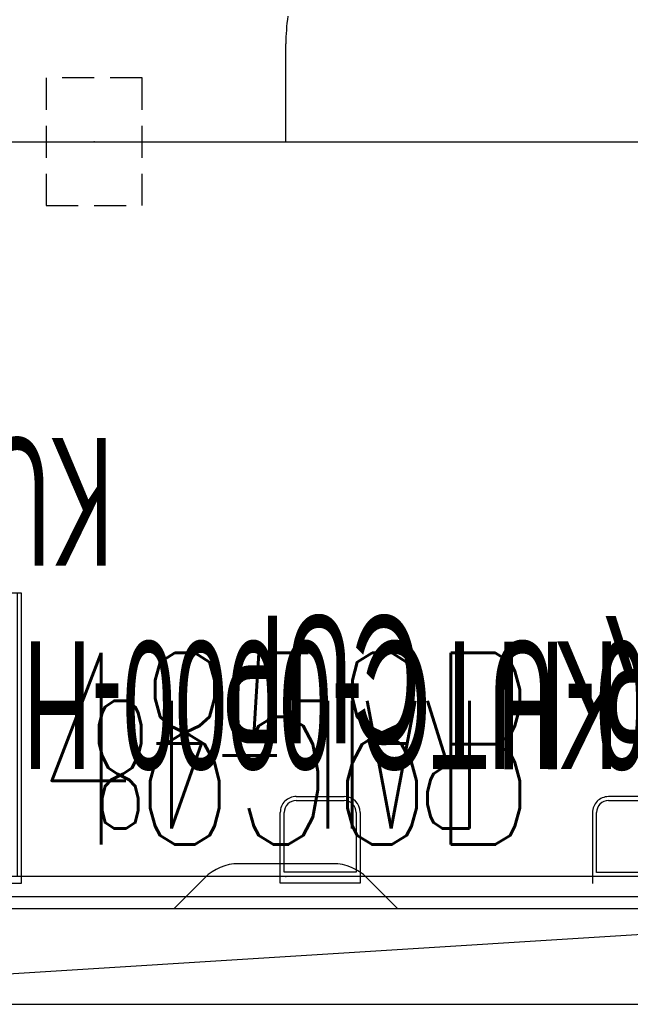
# Model space of a CAD drawing. Header units: inches. Extents: x 66 to 744, y -89 to 88.
# Tile 6 of 256: x 114 to 133, y -2 to 29. Entities that reach past the tile are written whole.
import ezdxf
from ezdxf.enums import TextEntityAlignment as Align

# ---------------------------------------------------------------- set-up
doc = ezdxf.new("R2010")
doc.units = ezdxf.units.IN
doc.header["$MEASUREMENT"] = 0
doc.header["$PDSIZE"] = 0.1
doc.linetypes.add('DASHED', pattern=[0.8, 0.5, -0.3])
doc.linetypes.add('DASHEDX2', pattern=[1.5, 1, -0.5])
doc.layers.add('A-Anno-Ttld', color=7, linetype='Continuous', lineweight=13)
for name, color, linetype in [('A-FURN-HAWORTH-ATT', 7, 'Continuous'), ('A-FURN-P-COMP', 86, 'Continuous'), ('A-FURN-P-COMP-TEXT', 86, 'Continuous'), ('A-FURN-P-COMP-TEXT2', 86, 'Continuous'), ('A-FURN-P-PNLS', 5, 'Continuous'), ('A-FURN-P-TEXT_UTEXT', 7, 'Continuous'), ('A-FURN-P-WKSF', 1, 'Continuous'), ('A-FURN-P-WKSF-ACC', 202, 'Continuous'), ('A-FURN-P-WKSF-ACC-TEXT2', 202, 'Continuous'), ('A-FURN-P-WKSF-TEXT2', 1, 'Continuous'), ('PSATTR', 7, 'Continuous'), ('Specattr', 7, 'Continuous')]:
    doc.layers.add(name, color=color, linetype=linetype)
doc.styles.add('0', font='TXT.SHX')
doc.styles.add('CAD_FNT', font='txt.shx', dxfattribs={"width": 0.6})
doc.styles.add('PM', font='txt.shx', dxfattribs={"width": 0.6})
doc.styles.add('PMSymText', font='txt.shx', dxfattribs={"width": 0.65})

# ---------------------------------------------------------------- blocks, each defined once
blk = doc.blocks.new('WURA-2496-JA-2D')
at = {"layer": 'A-FURN-P-WKSF'}
for p, q in [((68.5, 0), (27.5, 0)), ((68.5, 0), (69.461, -0.961)), ((75.5, 0), (74.539, -0.961)), ((96, 0), (75.5, 0)), ((70.521, -1.4), (73.479, -1.4)), ((96, -24), (0, -24))]:
    blk.add_line(p, q, dxfattribs=at)
for centre, start, end in [((70.521, 0.1), 225, 270), ((73.479, 0.1), 270, 315)]:
    blk.add_arc(centre, 1.5, start, end, dxfattribs=at)
at = {"layer": 'A-FURN-HAWORTH-ATT', "flags": 1}
for tag, p in [('PSMC', (0, 0)), ('PSPN', (0, -1.667)), ('PSON', (0, -3.333)), ('PSQT', (0, -5)), ('PST1', (0, -6.667)), ('PST2', (0, -8.333)), ('PST3', (0, -10)), ('PSEC', (0, -11.667))]:
    blk.add_attdef(tag, text='', height=1, dxfattribs=at).set_placement(p, align=Align.TOP_CENTER)
at = {"layer": 'A-FURN-P-WKSF-TEXT2', "style": '0', "width": 0.55, "flags": 8}
blk.add_attdef('ITEXT2', text='', height=4, dxfattribs=at).set_placement((48, -24), align=Align.BOTTOM_CENTER)
blk = doc.blocks.new('ZUBF-0000-PN-2D')
at = {"layer": 'A-FURN-P-WKSF-ACC', "linetype": 'DASHEDX2'}
for p, q in [((-2, 1.5), (-2, -1.5)), ((2, 1.5), (-2, 1.5)), ((2, -1.5), (2, 1.5)), ((-2, -1.5), (2, -1.5))]:
    blk.add_line(p, q, dxfattribs=at)
at = {"layer": 'A-FURN-P-WKSF-ACC'}
blk.add_point((0, 0), dxfattribs=at)
at = {"layer": 'A-FURN-HAWORTH-ATT', "flags": 1}
for tag, height, p in [('PSMC', 1, (0, 0)), ('HAWMC', 0.1, (0, 0)), ('HAWPN', 0.1, (0, -0.167)), ('PSPN', 1, (0, -1.667)), ('PSON', 1, (0, -3.333)), ('PSQT', 1, (0, -5)), ('PST1', 1, (0, -6.667)), ('PST2', 1, (0, -8.333)), ('PST3', 1, (0, -10)), ('PSEC', 1, (0, -11.667))]:
    blk.add_attdef(tag, text='', height=height, dxfattribs=at).set_placement(p, align=Align.TOP_CENTER)
at = {"layer": 'A-FURN-P-WKSF-ACC-TEXT2', "linetype": 'DASHED', "style": 'CAD_FNT', "width": 0.55, "flags": 8}
blk.add_attdef('ITEXT2', text='', height=4, dxfattribs=at).set_placement((0, 8.074), align=Align.TOP_CENTER)
blk = doc.blocks.new('WURE-3048-JC45-2D')
at = {"layer": 'A-FURN-P-WKSF'}
for p, q in [((0, 0), (0, -24)), ((0, -24), (3.063, -24))]:
    blk.add_line(p, q, dxfattribs=at)
blk.add_arc((3.063, -30), 6, 81.6744, 90, dxfattribs=at)
blk.add_point((0, -24), dxfattribs=at)
at = {"layer": 'A-FURN-HAWORTH-ATT', "flags": 1}
for tag, p in [('PSMC', (0, 0)), ('PSPN', (0, -1.667)), ('PSON', (0, -3.333)), ('PSQT', (0, -5)), ('PST1', (0, -6.667)), ('PST2', (0, -8.333)), ('PST3', (0, -10)), ('PSEC', (0, -11.667))]:
    blk.add_attdef(tag, text='', height=1, dxfattribs=at).set_placement(p, align=Align.TOP_CENTER)
at = {"layer": 'A-FURN-P-WKSF-TEXT2', "style": '0', "width": 0.55, "flags": 8}
blk.add_attdef('ITEXT2', text='', height=4, dxfattribs=at).set_placement((24, -24), align=Align.CENTER)
blk = doc.blocks.new('KUR1-XX48-PXX-2D')
at = {"layer": 'A-FURN-P-WKSF-ACC'}
for p, q in [((47.875, -0.375), (0.125, -0.375)), ((-0.062, -1), (48.062, -1))]:
    blk.add_line(p, q, dxfattribs=at)
blk.add_point((24, -1), dxfattribs=at)
at = {"layer": 'A-FURN-P-TEXT_UTEXT', "style": 'PMSymText', "width": 0.65, "flags": 8}
for tag, p in [('PSUT1', (23.022, -12.502)), ('PSUT3', (23.022, -24.502))]:
    blk.add_attdef(tag, text='', height=4, dxfattribs=at).set_placement(p, align=Align.CENTER)
at = {"layer": 'A-FURN-P-TEXT_UTEXT', "style": 'PMSymText', "width": 0.65}
blk.add_attdef('PSUT2', text='', height=4, dxfattribs=at).set_placement((23.022, -18.502), align=Align.CENTER)
at = {"layer": 'A-FURN-P-WKSF-ACC-TEXT2', "style": '0', "width": 0.55, "flags": 8}
blk.add_attdef('ITEXT2', text='', height=4, dxfattribs=at).set_placement((24, -4.5), align=Align.MIDDLE_CENTER)
at = {"layer": 'PSATTR', "flags": 1}
for tag in ['PSON', 'PSMC', 'PSDH', 'PSPN', 'PSQT', 'PSEC', 'PST5', 'PST4', 'PST3', 'PST2', 'PST1']:
    blk.add_attdef(tag, text='', height=1, dxfattribs=at).set_placement((0, 0), align=Align.TOP_CENTER)
blk = doc.blocks.new('KUHS-0000-H-2D')
at = {"layer": 'A-FURN-P-COMP'}
for p, q in [((0, 0.214), (0, -0.339)), ((12.75, -0.339), (12.75, 0.214)), ((0.125, -0.339), (0.125, -0.125)), ((0.125, -0.125), (12.625, -0.125)), ((12.625, -0.125), (12.625, -0.339)), ((0, -0.339), (0, -2)), ((0.125, -2), (0.125, -0.339)), ((12.625, -0.339), (12.625, -2)), ((12.75, -2), (12.75, -0.339)), ((12.25, -2.375), (0.5, -2.375)), ((0.5, -2.5), (12.25, -2.5))]:
    blk.add_line(p, q, dxfattribs=at)
for centre, radius, start, end in [((0.5, -2), 0.5, 180, 270), ((0.5, -2), 0.375, 180, 270), ((12.25, -2), 0.5, 270, 0), ((12.25, -2), 0.375, 270, 0)]:
    blk.add_arc(centre, radius, start, end, dxfattribs=at)
for p in [(0, 0), (12.75, 0)]:
    blk.add_point(p, dxfattribs=at)
at = {"layer": 'A-FURN-P-COMP-TEXT', "width": 0.55, "flags": 8}
blk.add_attdef('ITEXT', text='', height=4, dxfattribs=at).set_placement((6.347, -5.356), align=Align.MIDDLE_CENTER)
at = {"layer": 'A-FURN-P-COMP-TEXT2', "width": 0.55, "flags": 8}
blk.add_attdef('ITEXT2', text='', height=4, dxfattribs=at).set_placement((6.347, -6.16), align=Align.MIDDLE_CENTER)
at = {"layer": 'A-FURN-P-TEXT_UTEXT', "style": 'PMSymText', "width": 0.65, "flags": 8}
for tag, p in [('PSUT1', (5.366, -15.344)), ('PSUT3', (5.366, -27.344))]:
    blk.add_attdef(tag, text='', height=4, dxfattribs=at).set_placement(p, align=Align.CENTER)
at = {"layer": 'A-FURN-P-TEXT_UTEXT', "style": 'PMSymText', "width": 0.65}
blk.add_attdef('PSUT2', text='', height=4, dxfattribs=at).set_placement((5.366, -21.344), align=Align.CENTER)
at = {"layer": 'PSATTR', "flags": 1}
for tag in ['PSON', 'PSMC', 'PSDH', 'PSPN', 'PSQT', 'PSEC', 'PST5', 'PST4', 'PST3', 'PST2', 'PST1']:
    blk.add_attdef(tag, text='', height=1, dxfattribs=at).set_placement((0, 0), align=Align.TOP_CENTER)
blk = doc.blocks.new('KUTC-0000-H-2D')
at = {"layer": 'A-FURN-P-COMP'}
for p, q in [((0, 0.214), (2.5, 0.214)), ((0, -2), (0, 0.214)), ((2.5, 0.214), (2.5, -2)), ((0.125, -0.125), (2.375, -0.125)), ((0.125, -2), (0.125, -0.125)), ((2.375, -0.125), (2.375, -2)), ((2, -2.375), (0.5, -2.375)), ((2, -2.5), (0.5, -2.5))]:
    blk.add_line(p, q, dxfattribs=at)
for centre, radius, start, end in [((0.5, -2), 0.5, 180, 270), ((0.5, -2), 0.375, 180, 270), ((2, -2), 0.5, 270, 0), ((2, -2), 0.375, 270, 0)]:
    blk.add_arc(centre, radius, start, end, dxfattribs=at)
for p in [(0, 0), (2.5, 0)]:
    blk.add_point(p, dxfattribs=at)
at = {"layer": 'A-FURN-P-COMP-TEXT', "width": 0.55, "flags": 8}
blk.add_attdef('ITEXT', text='', height=4, dxfattribs=at).set_placement((1.222, -5.356), align=Align.MIDDLE_CENTER)
at = {"layer": 'A-FURN-P-COMP-TEXT2', "width": 0.55, "flags": 8}
blk.add_attdef('ITEXT2', text='', height=4, dxfattribs=at).set_placement((1.222, -6.16), align=Align.MIDDLE_CENTER)
at = {"layer": 'A-FURN-P-TEXT_UTEXT', "style": 'PMSymText', "width": 0.65, "flags": 8}
for tag, p in [('PSUT1', (1.222, -15.346)), ('PSUT3', (1.222, -27.346))]:
    blk.add_attdef(tag, text='', height=4, dxfattribs=at).set_placement(p, align=Align.CENTER)
at = {"layer": 'A-FURN-P-TEXT_UTEXT', "style": 'PMSymText', "width": 0.65}
blk.add_attdef('PSUT2', text='', height=4, dxfattribs=at).set_placement((1.222, -21.346), align=Align.CENTER)
at = {"layer": 'PSATTR', "flags": 1}
for tag in ['PSON', 'PSMC', 'PSDH', 'PSPN', 'PSQT', 'PSEC', 'PST5', 'PST4', 'PST3', 'PST2', 'PST1']:
    blk.add_attdef(tag, text='', height=1, dxfattribs=at).set_placement((0, 0), align=Align.TOP_CENTER)
blk = doc.blocks.new('KUPT-0913-H-2D')
at = {"layer": 'A-FURN-P-COMP'}
for p, q in [((0, -8.875), (0, 0.214)), ((0, 0.214), (12.75, 0.214)), ((0, 0), (12.75, 0)), ((0.125, -8.875), (0.125, 0)), ((12.625, 0), (12.625, -8.875)), ((12.75, 0.214), (12.75, -8.875)), ((12.75, -8.875), (0, -8.875))]:
    blk.add_line(p, q, dxfattribs=at)
for p in [(0, 0), (12.75, 0)]:
    blk.add_point(p, dxfattribs=at)
at = {"layer": 'A-FURN-P-COMP-TEXT', "width": 0.55, "flags": 8}
blk.add_attdef('ITEXT', text='', height=4, dxfattribs=at).set_placement((6.347, -11.731), align=Align.MIDDLE_CENTER)
at = {"layer": 'A-FURN-P-COMP-TEXT2', "width": 0.55, "flags": 8}
blk.add_attdef('ITEXT2', text='', height=4, dxfattribs=at).set_placement((6.347, -12.535), align=Align.MIDDLE_CENTER)
at = {"layer": 'A-FURN-P-TEXT_UTEXT', "style": 'PMSymText', "width": 0.65, "flags": 8}
for tag, p in [('PSUT1', (5.366, -21.72)), ('PSUT3', (5.366, -33.72))]:
    blk.add_attdef(tag, text='', height=4, dxfattribs=at).set_placement(p, align=Align.CENTER)
at = {"layer": 'A-FURN-P-TEXT_UTEXT', "style": 'PMSymText', "width": 0.65}
blk.add_attdef('PSUT2', text='', height=4, dxfattribs=at).set_placement((5.366, -27.72), align=Align.CENTER)
at = {"layer": 'PSATTR', "flags": 1}
for tag in ['PSON', 'PSMC', 'PSDH', 'PSPN', 'PSQT', 'PSEC', 'PST5', 'PST4', 'PST3', 'PST2', 'PST1']:
    blk.add_attdef(tag, text='', height=1, dxfattribs=at).set_placement((0, 0), align=Align.TOP_CENTER)
blk = doc.blocks.new('4858B')
at = {"layer": 'A-FURN-P-PNLS'}
for p, q in [((0, 3), (48, 3)), ((0, 0), (48, 3)), ((0, 0), (48, 0))]:
    blk.add_line(p, q, dxfattribs=at)
at = {"layer": 'Specattr', "style": 'PM', "width": 0.6, "flags": 8}
blk.add_attdef('ITEXT', text='', height=6, dxfattribs=at).set_placement((24, 8), align=Align.MIDDLE_CENTER)
at = {"layer": 'Specattr', "style": 'PM', "width": 0.6, "flags": 9}
for tag, p in [('HC2', (0, 3)), ('HC3', (48, 3)), ('HC1', (0, 0)), ('HC4', (48, 0))]:
    blk.add_attdef(tag, p, '', height=0.717, dxfattribs=at)
for tag, p in [('PARTNUMB', (0, 0)), ('PST3', (0, 0)), ('PST2', (0, 0)), ('PST1', (0, 0)), ('QUANT', (0, -1))]:
    blk.add_attdef(tag, text='', height=0.717, dxfattribs=at).set_placement(p, align=Align.BOTTOM_CENTER)

msp = doc.modelspace()

# ---------------------------------------------------------------- block references
for name, p, rotation in [('ZUBF-0000-PN-2D', (116.55, 25.317), 90), ('WURA-2496-JA-2D', (194.55, 1.317), 180)]:
    msp.add_blockref(name, p, dxfattribs=dict(rotation=rotation))
at = {"layer": 'A-Anno-Ttld', "rotation": 90}
msp.add_blockref('WURE-3048-JC45-2D', (98.55, 25.317), dxfattribs=at)
at = {"layer": 'A-Anno-Ttld', "rotation": 180}
for name, p, values in [('KUPT-0913-H-2D', (114.258, 2.317), {'ITEXT2': 'TRAY', 'ITEXT': 'KUPT-0913-H'}), ('KUTC-0000-H-2D', (124.876, 2.323), {'ITEXT2': 'CUP', 'ITEXT': 'KUTC-0000-H'}), ('KUHS-0000-H-2D', (144.901, 2.317), {'ITEXT2': 'SORTER', 'ITEXT': 'KUHS-0000-H'})]:
    msp.add_blockref(name, p, dxfattribs=at).add_auto_attribs(values)
at = {"layer": 'A-Anno-Ttld'}
ref = msp.add_blockref('4858B', (98.55, -1.683), dxfattribs=at)
ref.add_attrib('ITEXT', '4858B', dxfattribs={"layer": 'Specattr', "height": 6, "style": 'PM', "width": 0.6}).set_placement((122.55, 6.317), align=Align.MIDDLE_CENTER)
ref = msp.add_blockref('KUR1-XX48-PXX-2D', (146.55, 1.317), dxfattribs=dict(at, rotation=180))
ref.add_attrib('ITEXT2', 'RAIL-48', dxfattribs={"layer": 'A-FURN-P-WKSF-ACC-TEXT2', "height": 4, "rotation": 180, "style": '0', "width": 0.55, "flags": 8}).set_placement((122.55, 5.817), align=Align.MIDDLE_CENTER)

doc.saveas('drawing.dxf')
